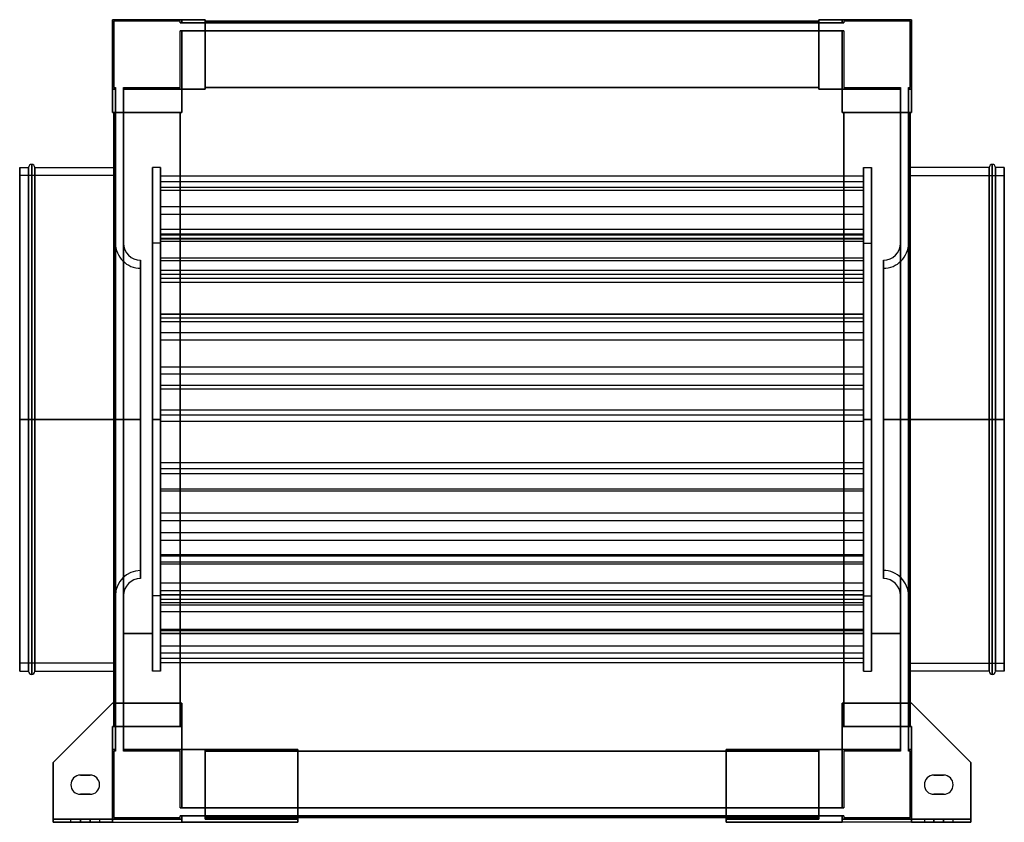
# Model space of a CAD drawing. Header units: millimetres. Extents: x -308 to 308, y -252 to 250.
import ezdxf

# ---------------------------------------------------------------- set-up
doc = ezdxf.new("R2010")
doc.units = ezdxf.units.MM
doc.layers.add('MAIN-1', color=7, linetype='Continuous')

msp = doc.modelspace()

# ---------------------------------------------------------------- linework, layer by layer
at = {"layer": 'MAIN-1'}
for p, q in [((-206.5, 250), (-250, 250)), ((-250, 250), (-250, 206.5)), ((-250, 206.5), (-250, 250)), ((-250, 250), (-206.5, 250)), ((-250, 192), (-250, 250)), ((-250, 250), (-192, 250)), ((-250, 250), (-250, 250)), ((-192, 250), (-250, 250)), ((-250, 250), (-250, 192)), ((-250, 250), (-250, 250)), ((-249, 249), (-249, 207.5)), ((-207.5, 249), (-249, 249)), ((-207.5, 249), (-249, 249)), ((-249, 249), (-249, 207.5)), ((-249, 249), (-249, 249)), ((-207.5, 248), (-207.5, 249)), ((-207.5, 248), (-207.5, 249)), ((-207.5, 249), (-207.5, 249)), ((-207.5, 248), (-206.5, 248)), ((-206.5, 248), (-207.5, 248)), ((-207.5, 248), (-207.5, 248)), ((-206.5, 248), (-206.5, 250)), ((-206.5, 250), (-206.5, 248)), ((-206.5, 248), (-206.5, 250)), ((-206.5, 250), (-192, 250)), ((-206.5, 250), (-206.5, 248)), ((-206.5, 250), (-206.5, 250)), ((-192, 250), (-206.5, 250)), ((-206.5, 250), (-206.5, 250)), ((-206.5, 248), (-206.5, 248)), ((-192, 248), (-206.5, 248)), ((-206.5, 248), (-192, 248)), ((-206.5, 248), (-206.5, 248)), ((-192, 250), (-192, 248)), ((-192, 250), (-192, 250)), ((-192, 206.5), (-192, 250)), ((-192, 248), (-192, 250)), ((-192, 250), (-192, 206.5)), ((-192, 250), (-192, 250)), ((-192, 249), (-192, 248)), ((-192, 249), (192, 249)), ((-192, 207.5), (-192, 249)), ((-192, 249), (-192, 249)), ((-192, 248), (-192, 249)), ((192, 249), (-192, 249)), ((-192, 249), (192, 249)), ((-192, 249), (-192, 249)), ((-192, 249), (-192, 207.5)), ((192, 249), (-192, 249)), ((-192, 248), (-192, 248)), ((192, 248), (-192, 248)), ((-192, 248), (192, 248)), ((-192, 248), (-192, 248)), ((192, 248), (192, 250)), ((192, 250), (206.5, 250)), ((192, 250), (192, 206.5)), ((192, 250), (192, 250)), ((192, 250), (192, 248)), ((192, 250), (192, 250)), ((192, 206.5), (192, 250)), ((192, 250), (250, 250)), ((206.5, 250), (192, 250)), ((250, 250), (192, 250)), ((192, 248), (192, 249)), ((192, 249), (192, 249)), ((192, 249), (192, 207.5)), ((192, 249), (192, 248)), ((192, 249), (192, 249)), ((192, 207.5), (192, 249)), ((192, 248), (192, 248)), ((206.5, 248), (192, 248)), ((192, 248), (206.5, 248)), ((192, 248), (192, 248)), ((250, 250), (206.5, 250)), ((206.5, 250), (206.5, 248)), ((206.5, 248), (206.5, 250)), ((206.5, 250), (206.5, 250)), ((206.5, 248), (206.5, 250)), ((206.5, 250), (250, 250)), ((206.5, 250), (206.5, 248)), ((206.5, 250), (206.5, 250)), ((206.5, 248), (206.5, 248)), ((207.5, 248), (206.5, 248)), ((206.5, 248), (207.5, 248)), ((206.5, 248), (206.5, 248)), ((207.5, 249), (207.5, 248)), ((249, 249), (207.5, 249)), ((207.5, 249), (207.5, 248)), ((207.5, 249), (207.5, 249)), ((249, 249), (207.5, 249)), ((207.5, 248), (207.5, 248)), ((249, 207.5), (249, 249)), ((249, 207.5), (249, 249)), ((249, 249), (249, 249)), ((250, 206.5), (250, 250)), ((250, 250), (250, 206.5)), ((250, 250), (250, 192)), ((250, 250), (250, 250)), ((250, 192), (250, 250)), ((250, 250), (250, 250)), ((-206.5, 243), (-207.5, 243)), ((-207.5, 207.5), (-207.5, 243)), ((-207.5, 207.5), (-207.5, 243)), ((-207.5, 243), (-206.5, 243)), ((-207.5, 243), (-207.5, 243)), ((-206.5, 206.5), (-206.5, 243)), ((-206.5, 243), (-206.5, 206.5)), ((-206.5, 243), (-192, 243)), ((-206.5, 243), (-206.5, 243)), ((-206.5, 243), (-206.5, 243)), ((-192, 243), (-206.5, 243)), ((-206.5, 243), (-206.5, 206.5)), ((-206.5, 206.5), (-206.5, 243)), ((-192, 243), (-192, 243)), ((192, 243), (-192, 243)), ((-192, 243), (192, 243)), ((-192, 243), (-192, 243)), ((-192, 207.5), (-192, 243)), ((-192, 206.5), (-192, 243)), ((-192, 243), (-192, 207.5)), ((-192, 243), (-192, 206.5)), ((192, 243), (192, 243)), ((206.5, 243), (192, 243)), ((192, 243), (206.5, 243)), ((192, 243), (192, 243)), ((192, 243), (192, 206.5)), ((192, 243), (192, 207.5)), ((192, 206.5), (192, 243)), ((192, 207.5), (192, 243)), ((207.5, 243), (206.5, 243)), ((206.5, 243), (206.5, 206.5)), ((206.5, 206.5), (206.5, 243)), ((206.5, 243), (207.5, 243)), ((206.5, 243), (206.5, 243)), ((206.5, 243), (206.5, 243)), ((206.5, 206.5), (206.5, 243)), ((206.5, 243), (206.5, 206.5)), ((207.5, 243), (207.5, 207.5)), ((207.5, 243), (207.5, 207.5)), ((207.5, 243), (207.5, 243)), ((-248, 206.5), (-250, 206.5)), ((-250, 206.5), (-250, 192)), ((-250, 206.5), (-248, 206.5)), ((-250, 206.5), (-250, 206.5)), ((-248, 206.5), (-250, 206.5)), ((-250, 206.5), (-248, 206.5)), ((-250, 206.5), (-250, 206.5)), ((-250, 192), (-250, 206.5)), ((-249, 207.5), (-248, 207.5)), ((-249, 207.5), (-248, 207.5)), ((-249, 207.5), (-249, 207.5)), ((-248, 207.5), (-248, 206.5)), ((-248, 207.5), (-248, 207.5)), ((-248, 206.5), (-248, 207.5)), ((-248, 206.5), (-248, 192)), ((-248, 206.5), (-248, 206.5)), ((-248, 206.5), (-248, 206.5)), ((-248, 192), (-248, 206.5)), ((-243, 207.5), (-243, 206.5)), ((-243, 207.5), (-243, 207.5)), ((-243, 206.5), (-243, 207.5)), ((-243, 207.5), (-207.5, 207.5)), ((-243, 207.5), (-207.5, 207.5)), ((-243, 206.5), (-243, 192)), ((-243, 206.5), (-243, 206.5)), ((-243, 206.5), (-243, 206.5)), ((-243, 192), (-243, 206.5)), ((-206.5, 206.5), (-243, 206.5)), ((-243, 206.5), (-206.5, 206.5)), ((-206.5, 206.5), (-243, 206.5)), ((-243, 206.5), (-206.5, 206.5)), ((-207.5, 207.5), (-207.5, 207.5)), ((-206.5, 192), (-206.5, 206.5)), ((-206.5, 206.5), (-206.5, 206.5)), ((-206.5, 206.5), (-206.5, 206.5)), ((-206.5, 206.5), (-206.5, 192)), ((-206.5, 206.5), (-192, 206.5)), ((-192, 206.5), (-206.5, 206.5)), ((-192, 206.5), (-206.5, 206.5)), ((-206.5, 206.5), (-206.5, 192)), ((-206.5, 192), (-206.5, 206.5)), ((-206.5, 206.5), (-192, 206.5)), ((-206.5, 206.5), (-206.5, 206.5)), ((-206.5, 206.5), (-206.5, 206.5)), ((-192, 206.5), (-206.5, 206.5)), ((-206.5, 206.5), (-206.5, 192)), ((-206.5, 192), (-206.5, 206.5)), ((-206.5, 206.5), (-192, 206.5)), ((-192, 206.5), (-206.5, 206.5)), ((-206.5, 206.5), (-206.5, 192)), ((-206.5, 206.5), (-206.5, 206.5)), ((-206.5, 206.5), (-206.5, 206.5)), ((-206.5, 192), (-206.5, 206.5)), ((-206.5, 206.5), (-192, 206.5)), ((-192, 207.5), (192, 207.5)), ((-192, 207.5), (-192, 206.5)), ((-192, 207.5), (-192, 207.5)), ((192, 207.5), (-192, 207.5)), ((-192, 207.5), (-192, 207.5)), ((-192, 206.5), (-192, 207.5)), ((-192, 207.5), (-192, 206.5)), ((-192, 207.5), (-192, 207.5)), ((192, 207.5), (-192, 207.5)), ((192, 207.5), (-192, 207.5)), ((-192, 207.5), (192, 207.5)), ((-192, 207.5), (-192, 207.5)), ((-192, 206.5), (-192, 207.5)), ((-192, 207.5), (192, 207.5)), ((-192, 207.5), (192, 207.5)), ((192, 207.5), (-192, 207.5)), ((-192, 206.5), (-192, 206.5)), ((-192, 206.5), (-192, 206.5)), ((-192, 206.5), (-192, 206.5)), ((-192, 206.5), (-192, 206.5)), ((192, 207.5), (192, 207.5)), ((192, 206.5), (192, 207.5)), ((192, 207.5), (192, 206.5)), ((192, 207.5), (192, 207.5)), ((192, 207.5), (192, 207.5)), ((192, 206.5), (192, 207.5)), ((192, 207.5), (192, 207.5)), ((192, 207.5), (192, 206.5)), ((192, 206.5), (206.5, 206.5)), ((192, 206.5), (192, 206.5)), ((206.5, 206.5), (192, 206.5)), ((192, 206.5), (192, 206.5)), ((192, 206.5), (192, 206.5)), ((206.5, 206.5), (192, 206.5)), ((192, 206.5), (206.5, 206.5)), ((192, 206.5), (192, 206.5)), ((206.5, 206.5), (192, 206.5)), ((192, 206.5), (206.5, 206.5)), ((206.5, 206.5), (192, 206.5)), ((192, 206.5), (206.5, 206.5)), ((243, 206.5), (206.5, 206.5)), ((206.5, 206.5), (206.5, 192)), ((206.5, 206.5), (243, 206.5)), ((206.5, 206.5), (206.5, 206.5)), ((243, 206.5), (206.5, 206.5)), ((206.5, 206.5), (243, 206.5)), ((206.5, 206.5), (206.5, 206.5)), ((206.5, 192), (206.5, 206.5)), ((206.5, 192), (206.5, 206.5)), ((206.5, 206.5), (206.5, 192)), ((206.5, 206.5), (206.5, 206.5)), ((206.5, 206.5), (206.5, 206.5)), ((206.5, 192), (206.5, 206.5)), ((206.5, 206.5), (206.5, 192)), ((206.5, 192), (206.5, 206.5)), ((206.5, 206.5), (206.5, 206.5)), ((206.5, 206.5), (206.5, 206.5)), ((206.5, 206.5), (206.5, 192)), ((207.5, 207.5), (243, 207.5)), ((207.5, 207.5), (243, 207.5)), ((207.5, 207.5), (207.5, 207.5)), ((243, 207.5), (243, 206.5)), ((243, 207.5), (243, 207.5)), ((243, 206.5), (243, 207.5)), ((243, 206.5), (243, 192)), ((243, 206.5), (243, 206.5)), ((243, 206.5), (243, 206.5)), ((243, 192), (243, 206.5)), ((248, 207.5), (248, 206.5)), ((248, 207.5), (248, 207.5)), ((248, 206.5), (248, 207.5)), ((248, 207.5), (249, 207.5)), ((248, 207.5), (249, 207.5)), ((248, 206.5), (248, 192)), ((248, 206.5), (248, 206.5)), ((248, 206.5), (248, 206.5)), ((248, 192), (248, 206.5)), ((248, 206.5), (250, 206.5)), ((250, 206.5), (248, 206.5)), ((250, 206.5), (248, 206.5)), ((248, 206.5), (250, 206.5)), ((249, 207.5), (249, 207.5)), ((250, 206.5), (250, 206.5)), ((250, 192), (250, 206.5)), ((250, 206.5), (250, 206.5)), ((250, 206.5), (250, 192)), ((-250, 192), (-248, 192)), ((-250, 192), (-250, 192)), ((-206.5, 192), (-250, 192)), ((-248, 192), (-250, 192)), ((-250, 192), (-206.5, 192)), ((-250, 192), (-250, 192)), ((-249, 192), (-248, 192)), ((-207.5, 192), (-249, 192)), ((-249, 192), (-249, 192)), ((-249, 192), (-249, -192)), ((-248, 192), (-249, 192)), ((-249, 192), (-249, 192)), ((-249, 192), (-207.5, 192)), ((-249, -192), (-249, 192)), ((-249, -192), (-249, 192)), ((-249, 192), (-249, -177.5)), ((-248, 192), (-248, -192)), ((-248, 192), (-248, 192)), ((-248, 192), (-248, 192)), ((-248, -192), (-248, 192)), ((-243, 192), (-243, 192)), ((-243, -192), (-243, 192)), ((-243, 192), (-243, -192)), ((-243, 192), (-243, 192)), ((-243, 192), (-206.5, 192)), ((-243, 192), (-207.5, 192)), ((-206.5, 192), (-243, 192)), ((-207.5, 192), (-243, 192)), ((-207.5, 192), (-207.5, 192)), ((-206.5, 192), (-207.5, 192)), ((-207.5, 192), (-206.5, 192)), ((-207.5, 192), (-207.5, 192)), ((-207.5, -192), (-207.5, 192)), ((-207.5, 192), (-206.5, 192)), ((-207.5, 192), (-207.5, 192)), ((-207.5, 192), (-207.5, 192)), ((-206.5, 192), (-207.5, 192)), ((-207.5, 192), (-207.5, -192)), ((-207.5, 192), (-207.5, -192)), ((-207.5, 192), (-207.5, -192)), ((-207.5, -192), (-207.5, 192)), ((-207.5, -177.5), (-207.5, 192)), ((-207.5, 192), (-207.5, -192)), ((-207.5, -192), (-207.5, 192)), ((-206.5, 192), (-206.5, 192)), ((-206.5, 192), (-206.5, 192)), ((-206.5, 192), (-206.5, 192)), ((-206.5, 192), (-206.5, 192)), ((206.5, 192), (243, 192)), ((206.5, 192), (206.5, 192)), ((207.5, 192), (206.5, 192)), ((243, 192), (206.5, 192)), ((206.5, 192), (207.5, 192)), ((206.5, 192), (206.5, 192)), ((206.5, 192), (207.5, 192)), ((206.5, 192), (206.5, 192)), ((250, 192), (206.5, 192)), ((207.5, 192), (206.5, 192)), ((206.5, 192), (250, 192)), ((206.5, 192), (206.5, 192)), ((207.5, 192), (243, 192)), ((207.5, 192), (207.5, -192)), ((207.5, 192), (207.5, 192)), ((243, 192), (207.5, 192)), ((207.5, 192), (207.5, 192)), ((207.5, -192), (207.5, 192)), ((207.5, -192), (207.5, 192)), ((249, 192), (207.5, 192)), ((207.5, 192), (207.5, -192)), ((207.5, 192), (207.5, 192)), ((207.5, -192), (207.5, 192)), ((207.5, 192), (207.5, -192)), ((207.5, 192), (207.5, -177.5)), ((207.5, 192), (249, 192)), ((207.5, -192), (207.5, 192)), ((207.5, 192), (207.5, 192)), ((243, 192), (243, -192)), ((243, 192), (243, 192)), ((243, 192), (243, 192)), ((243, -192), (243, 192)), ((248, 192), (248, 192)), ((248, -192), (248, 192)), ((248, 192), (248, -192)), ((248, 192), (248, 192)), ((248, 192), (249, 192)), ((248, 192), (250, 192)), ((249, 192), (248, 192)), ((250, 192), (248, 192)), ((249, -192), (249, 192)), ((249, 192), (249, -192)), ((249, 192), (249, 192)), ((249, -177.5), (249, 192)), ((249, 192), (249, -192)), ((249, 192), (249, 192)), ((250, 192), (250, 192)), ((250, 192), (250, 192)), ((-308, 0), (-308, 157.5)), ((-308, 157.5), (-308, 0)), ((-308, 157.5), (-302.5, 157.5)), ((-302.5, 0), (-302.5, 157.5)), ((-302.5, 157.5), (-302.5, 0)), ((-300.5, 0), (-300.5, 159.5)), ((-300.5, 159.5), (-300.5, 0)), ((-298.5, 0), (-298.5, 157.5)), ((-298.5, 157.5), (-298.5, 0)), ((-298.5, 157.5), (-249, 157.5)), ((-249, 157.5), (-248, 157.5)), ((-248, 0), (-248, 157.5)), ((-225, 0), (-225, 157.5)), ((-225, 157.5), (-225, 0)), ((-220, 157.5), (-225, 157.5)), ((-220, 0), (-220, 157.5)), ((-220, 157.5), (-220, 0)), ((220, 0), (220, 157.5)), ((220, 157.5), (220, 0)), ((220, 157.5), (225, 157.5)), ((225, 0), (225, 157.5)), ((225, 157.5), (225, 0)), ((248, 157.5), (248, 0)), ((249, 157.5), (248, 157.5)), ((298.5, 157.5), (249, 157.5)), ((298.5, 0), (298.5, 157.5)), ((298.5, 157.5), (298.5, 0)), ((300.5, 0), (300.5, 159.5)), ((300.5, 159.5), (300.5, 0)), ((302.5, 0), (302.5, 157.5)), ((302.5, 157.5), (302.5, 0)), ((308, 157.5), (302.5, 157.5)), ((308, 0), (308, 157.5)), ((308, 157.5), (308, 0)), ((-308, 0), (-308, 152.5)), ((-248, 152.5), (-308, 152.5)), ((-248, 0), (-248, 152.5)), ((-248, 152.5), (-248, 0)), ((-243, 152.5), (-243, 0)), ((-243, 152.5), (-243, 0)), ((-220, 152.35), (220, 152.35)), ((-220, 118.94), (-220, 152.35)), ((-220, 152.35), (-220, 148.81)), ((-220, 148.81), (220, 148.81)), ((-220, 148.81), (-220, 115.4)), ((220, 152.35), (220, 148.81)), ((220, 118.94), (220, 152.35)), ((220, 148.81), (220, 115.4)), ((243, 0), (243, 152.5)), ((243, 0), (243, 152.5)), ((248, 0), (248, 152.5)), ((248, 152.5), (248, 0)), ((248, 152.5), (308, 152.5)), ((308, 152.5), (308, 0)), ((-220, 145.25), (220, 145.25)), ((-220, 101.14), (-220, 145.25)), ((-220, 145.25), (-220, 143.46)), ((-220, 143.46), (220, 143.46)), ((-220, 143.46), (-220, 99.35)), ((220, 145.25), (220, 143.46)), ((220, 101.14), (220, 145.25)), ((220, 143.46), (220, 99.35)), ((-220, 133.1), (220, 133.1)), ((-220, 116.17), (-220, 133.1)), ((-220, 133.1), (-220, 128.43)), ((220, 133.1), (220, 128.43)), ((220, 116.17), (220, 133.1)), ((-220, 128.43), (220, 128.43)), ((-220, 128.43), (-220, 111.5)), ((220, 128.43), (220, 111.5)), ((-220, 118.94), (220, 118.94)), ((-220, 115.4), (-220, 118.94)), ((220, 115.4), (220, 118.94)), ((-220, 116.17), (220, 116.17)), ((-220, 111.5), (-220, 116.17)), ((-220, 115.4), (220, 115.4)), ((-220, 113.3), (220, 113.3)), ((-220, 113.3), (-220, 66.12)), ((-220, 113.04), (-220, 113.3)), ((-220, 113.04), (220, 113.04)), ((-220, 65.86), (-220, 113.04)), ((-220, 111.5), (220, 111.5)), ((220, 111.5), (220, 116.17)), ((220, 113.04), (220, 113.3)), ((220, 113.3), (220, 66.12)), ((220, 65.86), (220, 113.04)), ((-248.09, 0), (-248.09, 110.26)), ((-248.09, 110.26), (-248.09, 0)), ((-248.09, 110.26), (-248, 110.26)), ((-248, 110.26), (-248, -110.26)), ((-248, -110.26), (-248, 110.26)), ((-243.09, 110.24), (-243.09, 0)), ((-243, 110.24), (-243.09, 110.24)), ((-243, 110.24), (-243, 0)), ((-225, 0), (-225, 110.25)), ((-220, 110.25), (-225, 110.25)), ((-220, 110.25), (-220, 0)), ((220, 0), (220, 110.25)), ((220, 110.25), (225, 110.25)), ((225, 110.25), (225, 0)), ((243, 0), (243, 110.24)), ((243, 110.24), (243.09, 110.24)), ((243.09, 0), (243.09, 110.24)), ((248, 110.26), (248, -110.26)), ((248.09, 110.26), (248, 110.26)), ((248, -110.26), (248, 110.26)), ((248.09, 0), (248.09, 110.26)), ((248.09, 110.26), (248.09, 0)), ((-232.34, 0), (-232.34, 99.51)), ((-232.34, 99.51), (-232.34, 0)), ((-220, 101.14), (220, 101.14)), ((-220, 99.35), (-220, 101.14)), ((-220, 99.35), (220, 99.35)), ((220, 99.35), (220, 101.14)), ((232.34, 0), (232.34, 99.51)), ((232.34, 99.51), (232.34, 0)), ((-232.34, 94.51), (-232.34, 0)), ((-220, 93.31), (220, 93.31)), ((-220, 88.32), (-220, 93.31)), ((-220, 93.31), (-220, 90.84)), ((220, 93.31), (220, 90.84)), ((220, 88.32), (220, 93.31)), ((232.34, 0), (232.34, 94.51)), ((-220, 90.84), (220, 90.84)), ((-220, 90.84), (-220, 85.85)), ((-220, 88.32), (220, 88.32)), ((-220, 85.85), (-220, 88.32)), ((220, 90.84), (220, 85.85)), ((220, 85.85), (220, 88.32)), ((-220, 85.85), (220, 85.85)), ((-220, 66.12), (220, 66.12)), ((-220, 66.12), (-220, 65.86)), ((-220, 65.86), (220, 65.86)), ((-220, 63.55), (220, 63.55)), ((-220, 63.55), (-220, 21.45)), ((-220, 61.28), (-220, 63.55)), ((220, 66.12), (220, 65.86)), ((220, 61.28), (220, 63.55)), ((220, 63.55), (220, 21.45)), ((-220, 61.28), (220, 61.28)), ((-220, 19.18), (-220, 61.28)), ((220, 19.18), (220, 61.28)), ((-220, 54.32), (220, 54.32)), ((-220, 49.87), (-220, 54.32)), ((-220, 54.32), (-220, 32.87)), ((-220, 49.87), (220, 49.87)), ((-220, 28.42), (-220, 49.87)), ((220, 54.32), (220, 32.87)), ((220, 49.87), (220, 54.32)), ((220, 28.42), (220, 49.87)), ((-220, 32.87), (220, 32.87)), ((-220, 32.87), (-220, 28.42)), ((220, 32.87), (220, 28.42)), ((-220, 28.42), (220, 28.42)), ((-220, 21.45), (220, 21.45)), ((-220, 21.45), (-220, 19.18)), ((-220, 19.18), (220, 19.18)), ((220, 21.45), (220, 19.18)), ((-308, 0), (-302.5, 0)), ((-308, 0), (-248, 0)), ((-308, -152.5), (-308, 0)), ((-308, 0), (-308, -157.5)), ((-302.5, 0), (-300.5, 0)), ((-302.5, 0), (-302.5, -157.5)), ((-300.5, 0), (-300.5, -159.5)), ((-300.5, 0), (-298.5, 0)), ((-298.5, 0), (-298.5, -157.5)), ((-298.5, 0), (-248, 0)), ((-232.34, 0), (-248.09, 0)), ((-248.09, 0), (-248.09, -110.26)), ((-248, -157.5), (-248, 0)), ((-248, 0), (-248, -152.5)), ((-243.09, 0), (-243, 0)), ((-243.09, 0), (-243.09, -110.24)), ((-232.34, 0), (-243.09, 0)), ((-243, 0), (-243, 0)), ((-243, 0), (-243, -152.5)), ((-243, 0), (-243, -152.5)), ((-243, 0), (-243, -110.24)), ((-225, 0), (-220, 0)), ((-225, 0), (-225, -157.5)), ((-225, -110.25), (-225, 0)), ((-220, 0), (-225, 0)), ((-220, 5.94), (220, 5.94)), ((-220, 2.79), (-220, 5.94)), ((-220, 5.94), (-220, -30.78)), ((-220, 2.82), (220, 2.82)), ((-220, 2.82), (-220, -26.92)), ((-220, -1.07), (-220, 2.82)), ((-220, 2.79), (220, 2.79)), ((-220, -33.93), (-220, 2.79)), ((-220, 0), (-220, -157.5)), ((-220, 0), (-220, -110.25)), ((220, 5.94), (220, -30.78)), ((220, 2.79), (220, 5.94)), ((220, -1.07), (220, 2.82)), ((220, 2.82), (220, -26.92)), ((220, -33.93), (220, 2.79)), ((220, 0), (220, -157.5)), ((225, 0), (220, 0)), ((220, 0), (225, 0)), ((220, -110.25), (220, 0)), ((225, 0), (225, -157.5)), ((225, 0), (225, -110.25)), ((232.34, 0), (248.09, 0)), ((232.34, 0), (243.09, 0)), ((243, 0), (243, 0)), ((243.09, 0), (243, 0)), ((243, -152.5), (243, 0)), ((243, -152.5), (243, 0)), ((243, -110.24), (243, 0)), ((243.09, -110.24), (243.09, 0)), ((308, 0), (248, 0)), ((249, 0), (248, 0)), ((248, 0), (248, -157.5)), ((248, 0), (248, -152.5)), ((248.09, 0), (248.09, -110.26)), ((298.5, 0), (249, 0)), ((298.5, 0), (300.5, 0)), ((298.5, 0), (298.5, -157.5)), ((300.5, 0), (300.5, -159.5)), ((302.5, 0), (300.5, 0)), ((308, 0), (302.5, 0)), ((302.5, 0), (302.5, -157.5)), ((308, 0), (308, -152.5)), ((308, 0), (308, -157.5)), ((-302.5, 0), (-308, 0)), ((-248, 0), (-308, 0)), ((-308, -157.5), (-308, 0)), ((-300.5, 0), (-302.5, 0)), ((-302.5, -157.5), (-302.5, 0)), ((-298.5, 0), (-300.5, 0)), ((-300.5, -159.5), (-300.5, 0)), ((-298.5, -157.5), (-298.5, 0)), ((-249, 0), (-298.5, 0)), ((-248, 0), (-249, 0)), ((-248.09, 0), (-232.34, 0)), ((-248.09, -110.26), (-248.09, 0)), ((-248, -152.5), (-248, 0)), ((-243, 0), (-243.09, 0)), ((-243.09, 0), (-232.34, 0)), ((-243, 0), (-243, 0)), ((-232.34, 0), (-232.34, -99.51)), ((-232.34, -99.51), (-232.34, 0)), ((-232.34, 0), (-232.34, -94.51)), ((-225, -157.5), (-225, 0)), ((-220, 0), (-225, 0)), ((-225, 0), (-220, 0)), ((-220, -157.5), (-220, 0)), ((-220, -1.07), (220, -1.07)), ((-220, -30.8), (-220, -1.07)), ((220, -157.5), (220, 0)), ((220, 0), (225, 0)), ((225, 0), (220, 0)), ((220, -30.8), (220, -1.07)), ((225, -157.5), (225, 0)), ((248.09, 0), (232.34, 0)), ((232.34, 0), (232.34, -99.51)), ((232.34, -99.51), (232.34, 0)), ((243.09, 0), (232.34, 0)), ((232.34, -94.51), (232.34, 0)), ((243, 0), (243, 0)), ((243, 0), (243.09, 0)), ((248, 0), (308, 0)), ((248, 0), (298.5, 0)), ((248, -152.5), (248, 0)), ((248.09, -110.26), (248.09, 0)), ((298.5, 0), (300.5, 0)), ((298.5, -157.5), (298.5, 0)), ((300.5, -159.5), (300.5, 0)), ((300.5, 0), (302.5, 0)), ((302.5, 0), (308, 0)), ((302.5, -157.5), (302.5, 0)), ((308, -157.5), (308, 0)), ((-220, -26.92), (220, -26.92)), ((-220, -26.92), (-220, -30.8)), ((-220, -30.78), (220, -30.78)), ((-220, -30.78), (-220, -33.93)), ((220, -26.92), (220, -30.8)), ((220, -30.78), (220, -33.93)), ((-220, -30.8), (220, -30.8)), ((-220, -33.93), (220, -33.93)), ((-220, -43.47), (220, -43.47)), ((-220, -44.76), (-220, -43.47)), ((-220, -43.47), (-220, -89.11)), ((-220, -44.76), (220, -44.76)), ((-220, -90.4), (-220, -44.76)), ((220, -43.47), (220, -89.11)), ((220, -44.76), (220, -43.47)), ((220, -90.4), (220, -44.76)), ((-220, -58.41), (220, -58.41)), ((-220, -58.41), (-220, -70.64)), ((-220, -63.24), (-220, -58.41)), ((220, -63.24), (220, -58.41)), ((220, -58.41), (220, -70.64)), ((-220, -63.24), (220, -63.24)), ((-220, -75.47), (-220, -63.24)), ((220, -75.47), (220, -63.24)), ((-220, -70.64), (220, -70.64)), ((-220, -70.64), (-220, -75.47)), ((220, -70.64), (220, -75.47)), ((-220, -75.47), (220, -75.47)), ((-220, -84.58), (220, -84.58)), ((-220, -131.25), (-220, -84.58)), ((-220, -84.58), (-220, -85.36)), ((-220, -85.36), (220, -85.36)), ((-220, -85.36), (-220, -132.03)), ((220, -84.58), (220, -85.36)), ((220, -131.25), (220, -84.58)), ((220, -85.36), (220, -132.03)), ((-220, -89.11), (220, -89.11)), ((-220, -89.11), (-220, -90.4)), ((-220, -90.4), (220, -90.4)), ((220, -89.11), (220, -90.4)), ((-220, -102.14), (220, -102.14)), ((-220, -109.53), (-220, -102.14)), ((-220, -102.14), (-220, -107.08)), ((220, -102.14), (220, -107.08)), ((220, -109.53), (220, -102.14)), ((-248, -110.26), (-248.09, -110.26)), ((-243, -110.24), (-243.09, -110.24)), ((-220, -110.25), (-225, -110.25)), ((-220, -107.08), (220, -107.08)), ((-220, -107.08), (-220, -114.47)), ((-220, -109.53), (220, -109.53)), ((-220, -114.47), (-220, -109.53)), ((-220, -109.77), (220, -109.77)), ((-220, -149.4), (-220, -109.77)), ((-220, -109.77), (-220, -112.5)), ((220, -107.08), (220, -114.47)), ((220, -114.47), (220, -109.53)), ((220, -109.77), (220, -112.5)), ((220, -149.4), (220, -109.77)), ((220, -110.25), (225, -110.25)), ((243, -110.24), (243.09, -110.24)), ((248, -110.26), (248.09, -110.26)), ((-220, -112.5), (220, -112.5)), ((-220, -112.5), (-220, -152.12)), ((-220, -114.47), (220, -114.47)), ((-220, -115.99), (220, -115.99)), ((-220, -141.72), (-220, -115.99)), ((-220, -115.99), (-220, -120.18)), ((220, -112.5), (220, -152.12)), ((220, -115.99), (220, -120.18)), ((220, -141.72), (220, -115.99)), ((-220, -120.18), (220, -120.18)), ((-220, -120.18), (-220, -145.91)), ((220, -120.18), (220, -145.91)), ((-243, -133.87), (-243, -133.88)), ((-243, -133.87), (-225, -133.87)), ((-225, -133.88), (-243, -133.88)), ((-243, -133.88), (-225, -133.88)), ((-243, -133.88), (-243, -133.88)), ((-243, -133.88), (-225, -133.88)), ((-225, -133.88), (-225, -133.87)), ((-225, -133.88), (-225, -133.88)), ((-220, -131.25), (220, -131.25)), ((-220, -132.03), (-220, -131.25)), ((-220, -132.03), (220, -132.03)), ((-220, -133.87), (-220, -133.88)), ((-220, -133.87), (220, -133.87)), ((220, -133.88), (-220, -133.88)), ((-220, -133.88), (220, -133.88)), ((-220, -133.88), (-220, -133.88)), ((-220, -133.88), (220, -133.88)), ((220, -132.03), (220, -131.25)), ((220, -133.88), (220, -133.87)), ((220, -133.88), (220, -133.88)), ((225, -133.87), (225, -133.88)), ((225, -133.87), (243, -133.87)), ((243, -133.88), (225, -133.88)), ((225, -133.88), (243, -133.88)), ((225, -133.88), (225, -133.88)), ((225, -133.88), (243, -133.88)), ((243, -133.88), (243, -133.87)), ((243, -133.88), (243, -133.88)), ((-220, -141.72), (220, -141.72)), ((-220, -145.91), (-220, -141.72)), ((-220, -145.91), (220, -145.91)), ((220, -145.91), (220, -141.72)), ((-248, -152.5), (-308, -152.5)), ((-220, -149.4), (220, -149.4)), ((-220, -152.12), (-220, -149.4)), ((-220, -152.12), (220, -152.12)), ((220, -152.12), (220, -149.4)), ((248, -152.5), (308, -152.5)), ((-308, -157.5), (-302.5, -157.5)), ((-298.5, -157.5), (-249, -157.5)), ((-249, -157.5), (-248, -157.5)), ((-220, -157.5), (-225, -157.5)), ((220, -157.5), (225, -157.5)), ((249, -157.5), (248, -157.5)), ((298.5, -157.5), (249, -157.5)), ((308, -157.5), (302.5, -157.5)), ((-250, -177.5), (-287, -214.5)), ((-287, -214.5), (-250, -177.5)), ((-287, -214.5), (-250, -177.5)), ((-250, -177.5), (-287, -214.5)), ((-250, -177.5), (-206.5, -177.5)), ((-250, -177.5), (-250, -177.5)), ((-250, -177.5), (-206.5, -177.5)), ((-206.5, -177.5), (-250, -177.5)), ((-250, -177.5), (-250, -177.5)), ((-250, -177.5), (-206.5, -177.5)), ((-249, -177.5), (-249, -192)), ((-207.5, -192), (-207.5, -177.5)), ((-206.5, -192), (-206.5, -177.5)), ((-206.5, -177.5), (-206.5, -206.5)), ((-206.5, -177.5), (-206.5, -177.5)), ((-206.5, -177.5), (-206.5, -192)), ((-206.5, -206.5), (-206.5, -177.5)), ((-206.5, -177.5), (-206.5, -177.5)), ((206.5, -192), (206.5, -177.5)), ((250, -177.5), (206.5, -177.5)), ((250, -177.5), (206.5, -177.5)), ((206.5, -177.5), (206.5, -206.5)), ((206.5, -177.5), (206.5, -177.5)), ((206.5, -177.5), (250, -177.5)), ((206.5, -177.5), (206.5, -192)), ((250, -177.5), (206.5, -177.5)), ((206.5, -206.5), (206.5, -177.5)), ((206.5, -177.5), (206.5, -177.5)), ((207.5, -177.5), (207.5, -192)), ((249, -192), (249, -177.5)), ((250, -177.5), (287, -214.5)), ((250, -177.5), (250, -177.5)), ((287, -214.5), (250, -177.5)), ((287, -214.5), (250, -177.5)), ((250, -177.5), (287, -214.5)), ((250, -177.5), (250, -177.5)), ((-250, -192), (-250, -250)), ((-206.5, -192), (-250, -192)), ((-250, -192), (-206.5, -192)), ((-250, -250), (-250, -192)), ((-250, -192), (-250, -192)), ((-250, -206.5), (-250, -192)), ((-248, -192), (-250, -192)), ((-250, -192), (-250, -206.5)), ((-250, -192), (-250, -192)), ((-250, -192), (-248, -192)), ((-248, -192), (-249, -192)), ((-249, -192), (-207.5, -192)), ((-249, -192), (-249, -192)), ((-249, -192), (-248, -192)), ((-249, -192), (-249, -192)), ((-207.5, -192), (-249, -192)), ((-248, -192), (-248, -192)), ((-248, -192), (-248, -192)), ((-248, -206.5), (-248, -192)), ((-248, -192), (-248, -206.5)), ((-243, -192), (-243, -192)), ((-243, -206.5), (-243, -192)), ((-243, -192), (-243, -206.5)), ((-243, -192), (-243, -192)), ((-207.5, -192), (-243, -192)), ((-206.5, -192), (-243, -192)), ((-243, -192), (-206.5, -192)), ((-243, -192), (-207.5, -192)), ((-207.5, -192), (-206.5, -192)), ((-207.5, -192), (-207.5, -192)), ((-207.5, -192), (-207.5, -192)), ((-206.5, -192), (-207.5, -192)), ((-207.5, -192), (-207.5, -192)), ((-206.5, -192), (-207.5, -192)), ((-207.5, -192), (-207.5, -192)), ((-207.5, -192), (-206.5, -192)), ((-206.5, -192), (-206.5, -192)), ((-206.5, -206.5), (-206.5, -192)), ((-206.5, -192), (-206.5, -206.5)), ((-206.5, -192), (-206.5, -192)), ((-206.5, -192), (-206.5, -206.5)), ((-206.5, -206.5), (-206.5, -192)), ((-206.5, -192), (-206.5, -192)), ((-206.5, -206.5), (-206.5, -192)), ((-206.5, -192), (-206.5, -206.5)), ((-206.5, -192), (-206.5, -192)), ((206.5, -192), (250, -192)), ((206.5, -206.5), (206.5, -192)), ((206.5, -192), (206.5, -192)), ((250, -192), (206.5, -192)), ((243, -192), (206.5, -192)), ((206.5, -192), (207.5, -192)), ((206.5, -192), (206.5, -192)), ((206.5, -192), (206.5, -192)), ((207.5, -192), (206.5, -192)), ((206.5, -192), (206.5, -206.5)), ((206.5, -192), (243, -192)), ((206.5, -206.5), (206.5, -192)), ((206.5, -192), (206.5, -192)), ((207.5, -192), (206.5, -192)), ((206.5, -192), (207.5, -192)), ((206.5, -206.5), (206.5, -192)), ((206.5, -192), (206.5, -206.5)), ((206.5, -192), (206.5, -206.5)), ((243, -192), (207.5, -192)), ((207.5, -192), (207.5, -192)), ((207.5, -192), (207.5, -192)), ((207.5, -192), (249, -192)), ((207.5, -192), (243, -192)), ((207.5, -192), (207.5, -192)), ((249, -192), (207.5, -192)), ((207.5, -192), (207.5, -192)), ((243, -192), (243, -192)), ((243, -192), (243, -192)), ((243, -206.5), (243, -192)), ((243, -192), (243, -206.5)), ((248, -192), (248, -192)), ((248, -206.5), (248, -192)), ((248, -192), (248, -206.5)), ((248, -192), (248, -192)), ((249, -192), (248, -192)), ((250, -192), (248, -192)), ((248, -192), (250, -192)), ((248, -192), (249, -192)), ((249, -192), (249, -192)), ((249, -192), (249, -192)), ((250, -192), (250, -250)), ((250, -250), (250, -192)), ((250, -192), (250, -192)), ((250, -206.5), (250, -192)), ((250, -192), (250, -206.5)), ((250, -192), (250, -192)), ((-250, -250), (-250, -206.5)), ((-250, -206.5), (-248, -206.5)), ((-250, -206.5), (-250, -206.5)), ((-250, -206.5), (-250, -250)), ((-248, -206.5), (-250, -206.5)), ((-250, -206.5), (-248, -206.5)), ((-250, -206.5), (-250, -206.5)), ((-248, -206.5), (-250, -206.5)), ((-248, -207.5), (-249, -207.5)), ((-249, -207.5), (-249, -249)), ((-249, -207.5), (-249, -249)), ((-248, -207.5), (-249, -207.5)), ((-249, -207.5), (-249, -207.5)), ((-248, -206.5), (-248, -207.5)), ((-248, -206.5), (-248, -206.5)), ((-248, -207.5), (-248, -206.5)), ((-248, -206.5), (-248, -206.5)), ((-248, -207.5), (-248, -207.5)), ((-243, -206.5), (-243, -206.5)), ((-243, -207.5), (-243, -206.5)), ((-243, -206.5), (-243, -207.5)), ((-243, -206.5), (-243, -206.5)), ((-243, -206.5), (-206.5, -206.5)), ((-206.5, -206.5), (-243, -206.5)), ((-243, -206.5), (-206.5, -206.5)), ((-206.5, -206.5), (-243, -206.5)), ((-243, -207.5), (-243, -207.5)), ((-207.5, -207.5), (-243, -207.5)), ((-207.5, -207.5), (-243, -207.5)), ((-207.5, -243), (-207.5, -207.5)), ((-207.5, -207.5), (-207.5, -207.5)), ((-207.5, -243), (-207.5, -207.5)), ((-206.5, -206.5), (-192, -206.5)), ((-206.5, -206.5), (-206.5, -206.5)), ((-134, -206.5), (-206.5, -206.5)), ((-206.5, -206.5), (-134, -206.5)), ((-192, -206.5), (-206.5, -206.5)), ((-206.5, -206.5), (-206.5, -206.5)), ((-206.5, -206.5), (-206.5, -206.5)), ((-206.5, -243), (-206.5, -206.5)), ((-206.5, -206.5), (-206.5, -243)), ((-206.5, -206.5), (-206.5, -206.5)), ((-206.5, -206.5), (-206.5, -243)), ((-192, -206.5), (-206.5, -206.5)), ((-206.5, -243), (-206.5, -206.5)), ((-206.5, -206.5), (-192, -206.5)), ((-206.5, -206.5), (-192, -206.5)), ((-206.5, -206.5), (-206.5, -206.5)), ((-192, -206.5), (-206.5, -206.5)), ((-206.5, -206.5), (-206.5, -206.5)), ((-192, -206.5), (-134, -206.5)), ((-192, -206.5), (-192, -206.5)), ((-134, -206.5), (-192, -206.5)), ((-192, -250), (-192, -206.5)), ((-192, -206.5), (-192, -206.5)), ((-192, -207.5), (-192, -206.5)), ((-192, -206.5), (-192, -250)), ((-192, -243), (-192, -206.5)), ((-192, -206.5), (-192, -207.5)), ((-192, -206.5), (-192, -206.5)), ((-192, -206.5), (-192, -243)), ((-192, -206.5), (-192, -206.5)), ((-192, -207.5), (-192, -206.5)), ((-192, -206.5), (-192, -207.5)), ((-192, -207.5), (-192, -207.5)), ((-192, -207.5), (-192, -249)), ((-192, -243), (-192, -207.5)), ((-192, -207.5), (-192, -207.5)), ((192, -207.5), (-192, -207.5)), ((-192, -207.5), (-192, -243)), ((-192, -207.5), (-192, -207.5)), ((-192, -249), (-192, -207.5)), ((-192, -207.5), (-192, -207.5)), ((-192, -207.5), (192, -207.5)), ((-192, -207.5), (192, -207.5)), ((192, -207.5), (-192, -207.5)), ((-192, -207.5), (192, -207.5)), ((192, -207.5), (-192, -207.5)), ((-192, -207.5), (192, -207.5)), ((-134, -207.5), (-192, -207.5)), ((-134, -206.5), (-134, -206.5)), ((-134, -206.5), (-134, -250)), ((-134, -252), (-134, -206.5)), ((-134, -206.5), (-134, -206.5)), ((-134, -250), (-134, -206.5)), ((-134, -206.5), (-134, -252)), ((134, -207.5), (-134, -207.5)), ((206.5, -206.5), (134, -206.5)), ((134, -252), (134, -206.5)), ((134, -206.5), (134, -206.5)), ((134, -206.5), (134, -250)), ((134, -206.5), (192, -206.5)), ((192, -206.5), (134, -206.5)), ((134, -250), (134, -206.5)), ((134, -206.5), (134, -206.5)), ((134, -206.5), (134, -252)), ((134, -206.5), (206.5, -206.5)), ((192, -207.5), (134, -207.5)), ((192, -250), (192, -206.5)), ((192, -206.5), (192, -206.5)), ((192, -207.5), (192, -206.5)), ((192, -206.5), (206.5, -206.5)), ((192, -206.5), (192, -250)), ((192, -206.5), (192, -243)), ((192, -206.5), (192, -206.5)), ((192, -207.5), (192, -206.5)), ((206.5, -206.5), (192, -206.5)), ((192, -243), (192, -206.5)), ((192, -206.5), (192, -207.5)), ((192, -206.5), (192, -206.5)), ((192, -206.5), (206.5, -206.5)), ((192, -206.5), (206.5, -206.5)), ((206.5, -206.5), (192, -206.5)), ((192, -206.5), (192, -207.5)), ((192, -206.5), (192, -206.5)), ((206.5, -206.5), (192, -206.5)), ((192, -207.5), (192, -207.5)), ((192, -207.5), (192, -249)), ((192, -207.5), (192, -243)), ((192, -207.5), (192, -207.5)), ((192, -243), (192, -207.5)), ((192, -207.5), (192, -207.5)), ((192, -249), (192, -207.5)), ((192, -207.5), (192, -207.5)), ((206.5, -206.5), (206.5, -206.5)), ((206.5, -206.5), (243, -206.5)), ((243, -206.5), (206.5, -206.5)), ((206.5, -206.5), (206.5, -206.5)), ((206.5, -206.5), (206.5, -243)), ((206.5, -206.5), (243, -206.5)), ((206.5, -243), (206.5, -206.5)), ((243, -206.5), (206.5, -206.5)), ((206.5, -206.5), (206.5, -206.5)), ((206.5, -243), (206.5, -206.5)), ((206.5, -206.5), (206.5, -243)), ((206.5, -206.5), (206.5, -206.5)), ((206.5, -206.5), (206.5, -206.5)), ((206.5, -206.5), (206.5, -206.5)), ((243, -207.5), (207.5, -207.5)), ((207.5, -207.5), (207.5, -243)), ((243, -207.5), (207.5, -207.5)), ((207.5, -207.5), (207.5, -207.5)), ((207.5, -207.5), (207.5, -243)), ((243, -206.5), (243, -206.5)), ((243, -207.5), (243, -206.5)), ((243, -206.5), (243, -207.5)), ((243, -206.5), (243, -206.5)), ((243, -207.5), (243, -207.5)), ((250, -206.5), (248, -206.5)), ((248, -206.5), (248, -207.5)), ((248, -206.5), (248, -206.5)), ((248, -207.5), (248, -206.5)), ((248, -206.5), (248, -206.5)), ((248, -206.5), (250, -206.5)), ((248, -206.5), (250, -206.5)), ((250, -206.5), (248, -206.5)), ((249, -207.5), (248, -207.5)), ((248, -207.5), (248, -207.5)), ((249, -207.5), (248, -207.5)), ((249, -249), (249, -207.5)), ((249, -207.5), (249, -207.5)), ((249, -249), (249, -207.5)), ((250, -250), (250, -206.5)), ((250, -206.5), (250, -206.5)), ((250, -206.5), (250, -250)), ((250, -206.5), (250, -206.5)), ((-287, -250), (-287, -214.5)), ((-287, -214.5), (-287, -214.5)), ((-287, -214.5), (-287, -252)), ((-287, -214.5), (-287, -250)), ((-287, -214.5), (-287, -214.5)), ((-287, -252), (-287, -214.5)), ((287, -250), (287, -214.5)), ((287, -214.5), (287, -214.5)), ((287, -214.5), (287, -252)), ((287, -214.5), (287, -250)), ((287, -214.5), (287, -214.5)), ((287, -252), (287, -214.5)), ((-270, -222.5), (-264, -222.5)), ((-270, -222.5), (-270, -222.5)), ((-264, -222.5), (-270, -222.5)), ((-264, -222.5), (-270, -222.5)), ((-270, -222.5), (-270, -222.5)), ((-270, -222.5), (-264, -222.5)), ((-264, -222.5), (-264, -222.5)), ((-264, -222.5), (-264, -222.5)), ((270, -222.5), (264, -222.5)), ((264, -222.5), (264, -222.5)), ((264, -222.5), (270, -222.5)), ((264, -222.5), (270, -222.5)), ((264, -222.5), (264, -222.5)), ((270, -222.5), (264, -222.5)), ((270, -222.5), (270, -222.5)), ((270, -222.5), (270, -222.5)), ((-276, -228.5), (-276, -228.5)), ((-276, -228.5), (-276, -228.5)), ((-258, -228.5), (-258, -228.5)), ((-258, -228.5), (-258, -228.5)), ((258, -228.5), (258, -228.5)), ((258, -228.5), (258, -228.5)), ((276, -228.5), (276, -228.5)), ((276, -228.5), (276, -228.5)), ((-270, -234.5), (-270, -234.5)), ((-270, -234.5), (-270, -234.5)), ((-264, -234.5), (-270, -234.5)), ((-270, -234.5), (-264, -234.5)), ((-270, -234.5), (-264, -234.5)), ((-264, -234.5), (-270, -234.5)), ((-264, -234.5), (-264, -234.5)), ((-264, -234.5), (-264, -234.5)), ((264, -234.5), (264, -234.5)), ((264, -234.5), (264, -234.5)), ((264, -234.5), (270, -234.5)), ((270, -234.5), (264, -234.5)), ((270, -234.5), (264, -234.5)), ((264, -234.5), (270, -234.5)), ((270, -234.5), (270, -234.5)), ((270, -234.5), (270, -234.5)), ((-207.5, -243), (-206.5, -243)), ((-206.5, -243), (-207.5, -243)), ((-207.5, -243), (-207.5, -243)), ((-206.5, -243), (-192, -243)), ((-206.5, -243), (-206.5, -243)), ((-206.5, -243), (-206.5, -243)), ((-192, -243), (-206.5, -243)), ((-192, -243), (192, -243)), ((-192, -243), (-192, -243)), ((-192, -243), (-192, -243)), ((192, -243), (-192, -243)), ((206.5, -243), (192, -243)), ((192, -243), (206.5, -243)), ((192, -243), (192, -243)), ((192, -243), (192, -243)), ((206.5, -243), (207.5, -243)), ((207.5, -243), (206.5, -243)), ((206.5, -243), (206.5, -243)), ((206.5, -243), (206.5, -243)), ((207.5, -243), (207.5, -243)), ((-287, -250), (-250, -250)), ((-287, -250), (-287, -250)), ((-287, -250), (-250, -250)), ((-287, -252), (-287, -250)), ((-250, -250), (-287, -250)), ((-287, -250), (-287, -250)), ((-287, -250), (-250, -250)), ((-287, -250), (-287, -252)), ((-250, -252), (-287, -252)), ((-287, -252), (-287, -252)), ((-287, -252), (-134, -252)), ((-287, -252), (-250, -252)), ((-287, -252), (-287, -252)), ((-287, -252), (-134, -252)), ((-276, -250), (-270, -250)), ((-276, -252), (-276, -250)), ((-276, -250), (-270, -250)), ((-276, -252), (-276, -250)), ((-270, -250), (-276, -250)), ((-270, -250), (-276, -250)), ((-270, -252), (-276, -252)), ((-270, -252), (-276, -252)), ((-270, -252), (-276, -252)), ((-276, -252), (-270, -252)), ((-270, -252), (-270, -250)), ((-270, -252), (-270, -250)), ((-264, -250), (-270, -250)), ((-270, -250), (-264, -250)), ((-270, -250), (-270, -252)), ((-264, -250), (-270, -250)), ((-270, -250), (-264, -250)), ((-270, -250), (-270, -252)), ((-264, -252), (-270, -252)), ((-270, -252), (-264, -252)), ((-270, -252), (-264, -252)), ((-264, -252), (-270, -252)), ((-264, -250), (-258, -250)), ((-264, -250), (-264, -252)), ((-264, -250), (-258, -250)), ((-264, -250), (-264, -252)), ((-258, -250), (-264, -250)), ((-264, -252), (-264, -250)), ((-258, -250), (-264, -250)), ((-264, -252), (-264, -250)), ((-258, -252), (-264, -252)), ((-258, -252), (-264, -252)), ((-258, -252), (-264, -252)), ((-264, -252), (-258, -252)), ((-258, -250), (-258, -252)), ((-258, -250), (-258, -252)), ((-250, -250), (-206.5, -250)), ((-250, -250), (-250, -250)), ((-206.5, -250), (-250, -250)), ((-250, -250), (-250, -252)), ((-250, -250), (-250, -250)), ((-206.5, -250), (-250, -250)), ((-250, -250), (-206.5, -250)), ((-250, -252), (-250, -250)), ((-250, -252), (-206.5, -252)), ((-250, -252), (-206.5, -252)), ((-249, -249), (-207.5, -249)), ((-249, -249), (-207.5, -249)), ((-249, -249), (-249, -249)), ((-207.5, -249), (-207.5, -248)), ((-207.5, -248), (-206.5, -248)), ((-207.5, -248), (-207.5, -248)), ((-206.5, -248), (-207.5, -248)), ((-207.5, -249), (-207.5, -248)), ((-207.5, -249), (-207.5, -249)), ((-206.5, -248), (-206.5, -248)), ((-206.5, -250), (-206.5, -248)), ((-206.5, -248), (-206.5, -252)), ((-192, -248), (-206.5, -248)), ((-206.5, -248), (-192, -248)), ((-206.5, -252), (-206.5, -248)), ((-206.5, -248), (-206.5, -248)), ((-206.5, -248), (-206.5, -250)), ((-206.5, -250), (-206.5, -250)), ((-206.5, -252), (-206.5, -250)), ((-206.5, -250), (-206.5, -250)), ((-206.5, -250), (-206.5, -252)), ((-134, -252), (-206.5, -252)), ((-206.5, -252), (-206.5, -252)), ((-206.5, -252), (-206.5, -252)), ((-206.5, -252), (-134, -252)), ((-192, -250), (-192, -248)), ((-192, -249), (-192, -248)), ((-192, -248), (-192, -248)), ((-192, -248), (-192, -250)), ((-192, -248), (192, -248)), ((-192, -248), (-192, -248)), ((192, -248), (-192, -248)), ((-192, -248), (-192, -249)), ((-192, -249), (-192, -249)), ((-192, -249), (-192, -249)), ((192, -249), (-192, -249)), ((192, -249), (-192, -249)), ((-192, -249), (192, -249)), ((-192, -249), (-134, -249)), ((-192, -250), (-134, -250)), ((-192, -250), (-192, -250)), ((-192, -250), (-134, -250)), ((-134, -250), (-192, -250)), ((-192, -250), (-192, -250)), ((-192, -250), (-134, -250)), ((-134, -249), (134, -249)), ((-134, -250), (-134, -250)), ((-134, -250), (-134, -252)), ((-134, -250), (-134, -250)), ((-134, -252), (-134, -250)), ((-134, -252), (-134, -252)), ((-134, -252), (-134, -252)), ((134, -249), (192, -249)), ((192, -250), (134, -250)), ((192, -250), (134, -250)), ((134, -250), (134, -250)), ((134, -250), (134, -252)), ((134, -250), (192, -250)), ((192, -250), (134, -250)), ((134, -250), (134, -250)), ((134, -252), (134, -250)), ((287, -252), (134, -252)), ((134, -252), (134, -252)), ((134, -252), (206.5, -252)), ((134, -252), (134, -252)), ((287, -252), (134, -252)), ((206.5, -252), (134, -252)), ((192, -248), (206.5, -248)), ((192, -250), (192, -248)), ((192, -249), (192, -248)), ((192, -248), (192, -248)), ((206.5, -248), (192, -248)), ((192, -248), (192, -250)), ((192, -248), (192, -248)), ((192, -248), (192, -249)), ((192, -249), (192, -249)), ((192, -249), (192, -249)), ((192, -250), (192, -250)), ((192, -250), (192, -250)), ((206.5, -248), (206.5, -252)), ((206.5, -252), (206.5, -248)), ((206.5, -248), (206.5, -248)), ((206.5, -248), (206.5, -250)), ((207.5, -248), (206.5, -248)), ((206.5, -250), (206.5, -248)), ((206.5, -248), (207.5, -248)), ((206.5, -248), (206.5, -248)), ((206.5, -250), (206.5, -250)), ((250, -250), (206.5, -250)), ((206.5, -250), (250, -250)), ((206.5, -252), (206.5, -250)), ((206.5, -250), (250, -250)), ((206.5, -250), (206.5, -250)), ((250, -250), (206.5, -250)), ((206.5, -250), (206.5, -252)), ((250, -252), (206.5, -252)), ((206.5, -252), (206.5, -252)), ((250, -252), (206.5, -252)), ((206.5, -252), (206.5, -252)), ((207.5, -248), (207.5, -249)), ((207.5, -248), (207.5, -249)), ((207.5, -248), (207.5, -248)), ((207.5, -249), (249, -249)), ((207.5, -249), (249, -249)), ((207.5, -249), (207.5, -249)), ((249, -249), (249, -249)), ((250, -250), (250, -250)), ((287, -250), (250, -250)), ((287, -250), (250, -250)), ((250, -250), (250, -252)), ((250, -250), (250, -250)), ((250, -250), (287, -250)), ((287, -250), (250, -250)), ((250, -252), (250, -250)), ((250, -252), (287, -252)), ((287, -252), (250, -252)), ((258, -250), (258, -252)), ((264, -250), (258, -250)), ((258, -250), (258, -252)), ((264, -250), (258, -250)), ((258, -250), (264, -250)), ((258, -250), (264, -250)), ((258, -252), (264, -252)), ((258, -252), (264, -252)), ((264, -252), (258, -252)), ((264, -252), (258, -252)), ((264, -250), (264, -252)), ((264, -250), (264, -252)), ((264, -250), (270, -250)), ((270, -250), (264, -250)), ((264, -252), (264, -250)), ((264, -250), (270, -250)), ((270, -250), (264, -250)), ((264, -252), (264, -250)), ((264, -252), (270, -252)), ((270, -252), (264, -252)), ((270, -252), (264, -252)), ((264, -252), (270, -252)), ((276, -250), (270, -250)), ((270, -252), (270, -250)), ((276, -250), (270, -250)), ((270, -252), (270, -250)), ((270, -250), (276, -250)), ((270, -250), (270, -252)), ((270, -250), (276, -250)), ((270, -250), (270, -252)), ((270, -252), (276, -252)), ((270, -252), (276, -252)), ((276, -252), (270, -252)), ((276, -252), (270, -252)), ((276, -252), (276, -250)), ((276, -252), (276, -250)), ((287, -250), (287, -250)), ((287, -252), (287, -250)), ((287, -250), (287, -250)), ((287, -250), (287, -252)), ((287, -252), (287, -252)), ((287, -252), (287, -252))]:
    msp.add_line(p, q, dxfattribs=at)
for centre, radius, start, end in [((-300.5, 157.5), 2, 89.99998, 180.00002), ((-300.5, 157.5), 2, 0, 89.99998), ((300.5, 157.5), 2, 89.99998, 180.00002), ((300.5, 157.5), 2, 0, 89.99998), ((-232.34, 110.26), 15.75, 180.00002, 270.00002), ((-232.34, 110.26), 10.75, 180.10661, 270.00002), ((232.34, 110.26), 15.75, 269.99996, 0), ((232.34, 110.26), 10.75, 269.99996, 359.89337), ((-232.34, -110.26), 15.75, 89.99998, 179.99998), ((232.34, -110.26), 15.75, 0, 90.00004), ((-232.34, -110.26), 10.75, 89.99998, 179.89339), ((232.34, -110.26), 10.75, 0.10663, 90.00004), ((-300.5, -157.5), 2, 180.00002, 270.00002), ((-300.5, -157.5), 2, 270.00002, 0), ((300.5, -157.5), 2, 180.00002, 270.00002), ((300.5, -157.5), 2, 270.00002, 0), ((-270, -228.5), 6, 89.99998, 180.00002), ((-270, -228.5), 6, 89.99998, 180.00002), ((-270, -228.5), 6, 89.99998, 180.00002), ((-270, -228.5), 6, 89.99998, 180.00002), ((-264, -228.5), 6, 0, 89.99998), ((-264, -228.5), 6, 0, 89.99998), ((-264, -228.5), 6, 0, 89.99998), ((-264, -228.5), 6, 0, 89.99998), ((264, -228.5), 6, 89.99998, 180.00002), ((264, -228.5), 6, 89.99998, 180.00002), ((264, -228.5), 6, 89.99998, 180.00002), ((264, -228.5), 6, 89.99998, 180.00002), ((270, -228.5), 6, 0, 89.99998), ((270, -228.5), 6, 0, 89.99998), ((270, -228.5), 6, 0, 89.99998), ((270, -228.5), 6, 0, 89.99998), ((-270, -228.5), 6, 180.00002, 270.00002), ((-270, -228.5), 6, 180.00002, 270.00002), ((-270, -228.5), 6, 180.00002, 270.00002), ((-270, -228.5), 6, 180.00002, 270.00002), ((-264, -228.5), 6, 270.00002, 0), ((-264, -228.5), 6, 270.00002, 0), ((-264, -228.5), 6, 270.00002, 0), ((-264, -228.5), 6, 270.00002, 0), ((264, -228.5), 6, 180.00002, 270.00002), ((264, -228.5), 6, 180.00002, 270.00002), ((264, -228.5), 6, 180.00002, 270.00002), ((264, -228.5), 6, 180.00002, 270.00002), ((270, -228.5), 6, 270.00002, 0), ((270, -228.5), 6, 270.00002, 0), ((270, -228.5), 6, 270.00002, 0), ((270, -228.5), 6, 270.00002, 0)]:
    msp.add_arc(centre, radius, start, end, dxfattribs=at)

doc.saveas('drawing.dxf')
